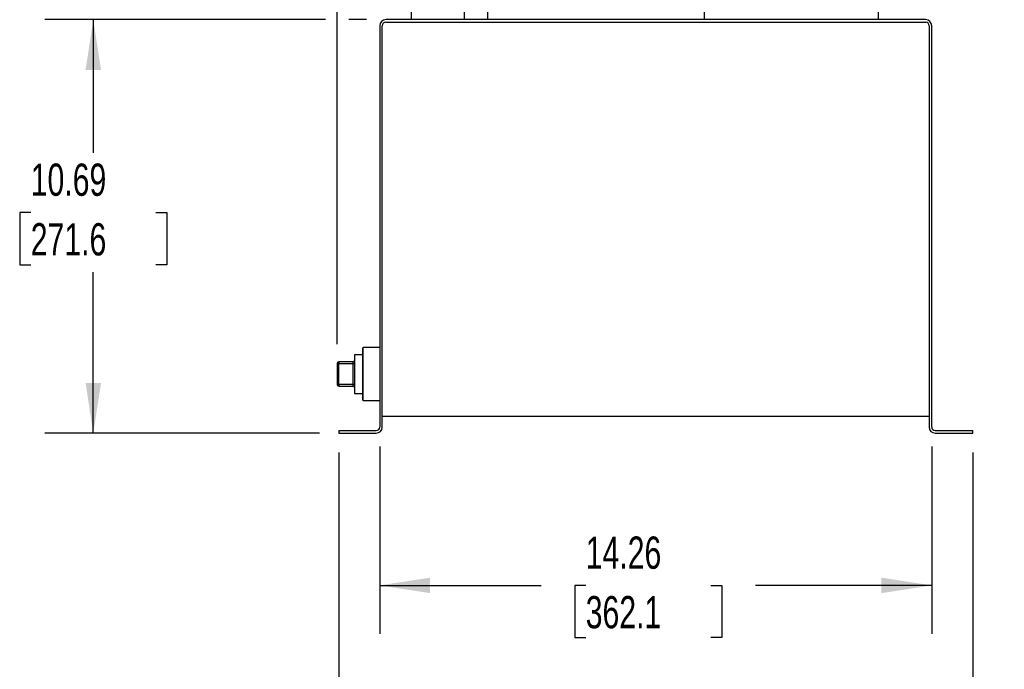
# Model space of a CAD drawing. Header units: inches. Extents: x 2 to 108, y 2 to 83.
# Tile 9 of 27: x 34 to 59, y 40 to 57. Entities that reach past the tile are written whole.
import ezdxf

# ---------------------------------------------------------------- set-up
doc = ezdxf.new("R2010")
doc.units = ezdxf.units.IN
doc.header["$LTSCALE"] = 10
doc.header["$MEASUREMENT"] = 0
doc.layers.add('DIMENSIONS', color=140, linetype='Continuous', lineweight=25)
doc.styles.add('SLDTEXTSTYLE0', font='TXT', dxfattribs={"width": 0.7})
doc.dimstyles.new('SLDDIMSTYLE1', dxfattribs={"dimtxt": 0.849609, "dimasz": 1.3, "dimexe": 0, "dimexo": 0.0625, "dimgap": 0.212402, "dimtad": 0, "dimtih": 1, "dimtoh": 1, "dimrnd": 1e-09, "dimzin": 12, "dimdsep": 46, "dimtxsty": 'SLDTEXTSTYLE0', "dimsah": 1, "dimcen": 0.09, "dimadec": 0, "dimazin": 3, "dimtfac": 1, "dimtofl": 0, "dimtmove": 0, "dimatfit": 3, "dimfxl": 0, "dimfrac": 2, "dimtolj": 1, "dimtzin": 12, "dimarcsym": 0})

# ---------------------------------------------------------------- blocks, each defined once
blk = doc.blocks.new('_D_2')
at = {"layer": 'DIMENSIONS'}
for p, q in [((43.153, 45.548), (43.153, 40.705)), ((57.41, 45.548), (57.41, 40.705)), ((43.153, 41.955), (47.322, 41.955)), ((48.473, 41.955), (48.188, 41.955)), ((48.188, 41.955), (48.188, 40.604)), ((51.705, 41.955), (51.99, 41.955)), ((51.99, 41.955), (51.99, 40.604)), ((57.41, 41.955), (52.856, 41.955)), ((48.188, 40.604), (48.473, 40.604)), ((51.99, 40.604), (51.705, 40.604))]:
    blk.add_line(p, q, dxfattribs=at)
for points in [[(43.153, 41.955), (44.453, 41.755), (44.453, 42.155)], [(57.41, 41.955), (56.11, 42.155), (56.11, 41.755)]]:
    blk.add_solid(points, dxfattribs=at)
at = {"layer": 'DIMENSIONS', "char_height": 0.8333, "attachment_point": 1, "style": 'SLDTEXTSTYLE0'}
for s, insert in [('14.26', (48.473, 43.219)), ('362.1', (48.473, 41.679))]:
    blk.add_mtext(s, dxfattribs=dict(at, insert=insert))
blk = doc.blocks.new('_D_3')
at = {"layer": 'DIMENSIONS'}
for p, q in [((42.094, 45.392), (42.094, 35.98)), ((58.469, 45.392), (58.469, 35.98)), ((42.094, 37.23), (47.322, 37.23)), ((48.473, 37.23), (48.188, 37.23)), ((48.188, 37.23), (48.188, 35.88)), ((51.705, 37.23), (51.99, 37.23)), ((51.99, 37.23), (51.99, 35.88)), ((58.469, 37.23), (52.856, 37.23)), ((48.188, 35.88), (48.473, 35.88)), ((51.99, 35.88), (51.705, 35.88))]:
    blk.add_line(p, q, dxfattribs=at)
for points in [[(42.094, 37.23), (43.394, 37.03), (43.394, 37.43)], [(58.469, 37.23), (57.169, 37.43), (57.169, 37.03)]]:
    blk.add_solid(points, dxfattribs=at)
at = {"layer": 'DIMENSIONS', "char_height": 0.8333, "attachment_point": 1, "style": 'SLDTEXTSTYLE0'}
for s, insert in [('16.38', (48.473, 38.495)), ('415.9', (48.473, 36.954))]:
    blk.add_mtext(s, dxfattribs=dict(at, insert=insert))
blk = doc.blocks.new('_D_4')
at = {"layer": 'DIMENSIONS'}
for p, q in [((41.753, 56.583), (34.504, 56.583)), ((35.754, 56.583), (35.754, 53.138)), ((42.809, 56.583), (42.353, 56.583)), ((34.138, 51.597), (33.853, 51.597)), ((33.853, 51.597), (33.853, 50.247)), ((37.369, 51.597), (37.655, 51.597)), ((37.655, 51.597), (37.655, 50.247)), ((33.853, 50.247), (34.138, 50.247)), ((37.655, 50.247), (37.369, 50.247)), ((35.754, 45.892), (35.754, 50.057)), ((41.594, 45.892), (34.504, 45.892))]:
    blk.add_line(p, q, dxfattribs=at)
for points in [[(35.754, 56.583), (35.554, 55.283), (35.954, 55.283)], [(35.754, 45.892), (35.954, 47.192), (35.554, 47.192)]]:
    blk.add_solid(points, dxfattribs=at)
at = {"layer": 'DIMENSIONS', "char_height": 0.8333, "attachment_point": 1, "style": 'SLDTEXTSTYLE0'}
for s, insert in [('10.69', (34.138, 52.862)), ('271.6', (34.138, 51.321))]:
    blk.add_mtext(s, dxfattribs=dict(at, insert=insert))
blk = doc.blocks.new('_D_5')
at = {"layer": 'DIMENSIONS'}
for p, q in [((42.053, 48.193), (42.053, 79.145)), ((59.285, 70.886), (59.285, 79.145)), ((42.053, 77.895), (48.854, 77.895)), ((50.005, 77.895), (49.72, 77.895)), ((49.72, 77.895), (49.72, 76.544)), ((53.237, 77.895), (53.522, 77.895)), ((53.522, 77.895), (53.522, 76.544)), ((59.285, 77.895), (54.388, 77.895)), ((49.72, 76.544), (50.005, 76.544)), ((53.522, 76.544), (53.237, 76.544))]:
    blk.add_line(p, q, dxfattribs=at)
for points in [[(42.053, 77.895), (43.353, 77.695), (43.353, 78.095)], [(59.285, 77.895), (57.985, 78.095), (57.985, 77.695)]]:
    blk.add_solid(points, dxfattribs=at)
at = {"layer": 'DIMENSIONS', "char_height": 0.8333, "attachment_point": 1, "style": 'SLDTEXTSTYLE0'}
for s, insert in [('17.23', (50.005, 79.159)), ('437.7', (50.005, 77.619))]:
    blk.add_mtext(s, dxfattribs=dict(at, insert=insert))

msp = doc.modelspace()

# ---------------------------------------------------------------- linework, layer by layer
for p, q in [((45.942, 56.583), (45.942, 57.583)), ((51.535, 57.295), (51.535, 56.583)), ((56.035, 56.583), (56.035, 57.311)), ((43.966, 57.013), (43.966, 56.583)), ((45.339, 56.583), (45.339, 57.013)), ((57.254, 56.583), (43.309, 56.583)), ((43.309, 56.517), (57.254, 56.517)), ((43.153, 56.427), (43.153, 46.048)), ((43.219, 46.048), (43.219, 56.427)), ((57.344, 56.427), (57.344, 46.048)), ((57.41, 46.048), (57.41, 56.427)), ((42.723, 48.107), (42.703, 48.087)), ((42.703, 48.087), (42.703, 46.754)), ((43.153, 48.107), (42.723, 48.107)), ((42.723, 46.734), (42.723, 48.107)), ((42.703, 47.92), (42.503, 47.92)), ((42.503, 47.92), (42.503, 46.92)), ((42.093, 47.693), (42.053, 47.693)), ((42.053, 47.693), (42.053, 47.148)), ((42.093, 47.733), (42.093, 47.693)), ((42.463, 47.733), (42.093, 47.733)), ((42.093, 47.148), (42.093, 47.693)), ((42.093, 47.693), (42.463, 47.693)), ((42.463, 47.693), (42.463, 47.733)), ((42.463, 47.693), (42.503, 47.693)), ((42.463, 47.148), (42.463, 47.693)), ((42.053, 47.148), (42.093, 47.148)), ((42.093, 47.148), (42.093, 47.108)), ((42.463, 47.148), (42.093, 47.148)), ((42.093, 47.108), (42.463, 47.108)), ((42.503, 47.148), (42.463, 47.148)), ((42.463, 47.108), (42.463, 47.148)), ((42.503, 46.92), (42.703, 46.92)), ((42.703, 46.754), (42.723, 46.734)), ((42.723, 46.734), (43.153, 46.734)), ((43.219, 46.333), (57.344, 46.333)), ((42.094, 45.958), (42.094, 45.892)), ((42.094, 45.958), (43.063, 45.958)), ((42.094, 45.892), (43.063, 45.892)), ((57.5, 45.958), (58.469, 45.958)), ((57.5, 45.892), (58.469, 45.892)), ((58.469, 45.892), (58.469, 45.958))]:
    msp.add_line(p, q)
for centre, radius, start, end in [((43.309, 56.427), 0.156, 90, 180), ((43.309, 56.427), 0.09, 90, 180), ((57.254, 56.427), 0.156, 0, 90), ((57.254, 56.427), 0.09, 0, 90), ((42.093, 47.693), 0.04, 90, 180), ((42.463, 47.773), 0.04, 270, 0), ((42.093, 47.148), 0.04, 180, 270), ((42.463, 47.068), 0.04, 0, 90), ((43.063, 46.048), 0.09, 270, 0), ((43.063, 46.048), 0.156, 270, 0), ((57.5, 46.048), 0.156, 180, 270), ((57.5, 46.048), 0.09, 180, 270)]:
    msp.add_arc(centre, radius, start, end)

# ---------------------------------------------------------------- dimensions: what is measured, and where the dimension line sits
at = {"layer": 'DIMENSIONS'}
for base, p1, p2, picture, middle in [((42.053, 77.895), (59.285, 70.386), (42.053, 47.693), '_D_5', (51.621, 77.895)), ((57.41, 41.955), (43.153, 46.048), (57.41, 46.048), '_D_2', (50.089, 41.955)), ((58.468957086, 37.230377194), (42.093957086, 45.891794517), (58.468957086, 45.891794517), '_D_3', (50.088766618, 37.230377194))]:
    dim = msp.add_linear_dim(base=base, p1=p1, p2=p2, dimstyle='SLDDIMSTYLE1', dxfattribs=at)
    dim.commit()
    dim.dimension.update_dxf_attribs({"geometry": picture, "text_midpoint": middle, "dimtype": 160})
dim = msp.add_linear_dim(base=(35.754, 56.583), p1=(42.094, 45.892), p2=(43.309, 56.583), angle=90, dimstyle='SLDDIMSTYLE1', dxfattribs=at)
dim.commit()
dim.dimension.update_dxf_attribs({"geometry": '_D_4', "text_midpoint": (35.754, 51.597), "dimtype": 160})

doc.saveas('drawing.dxf')
